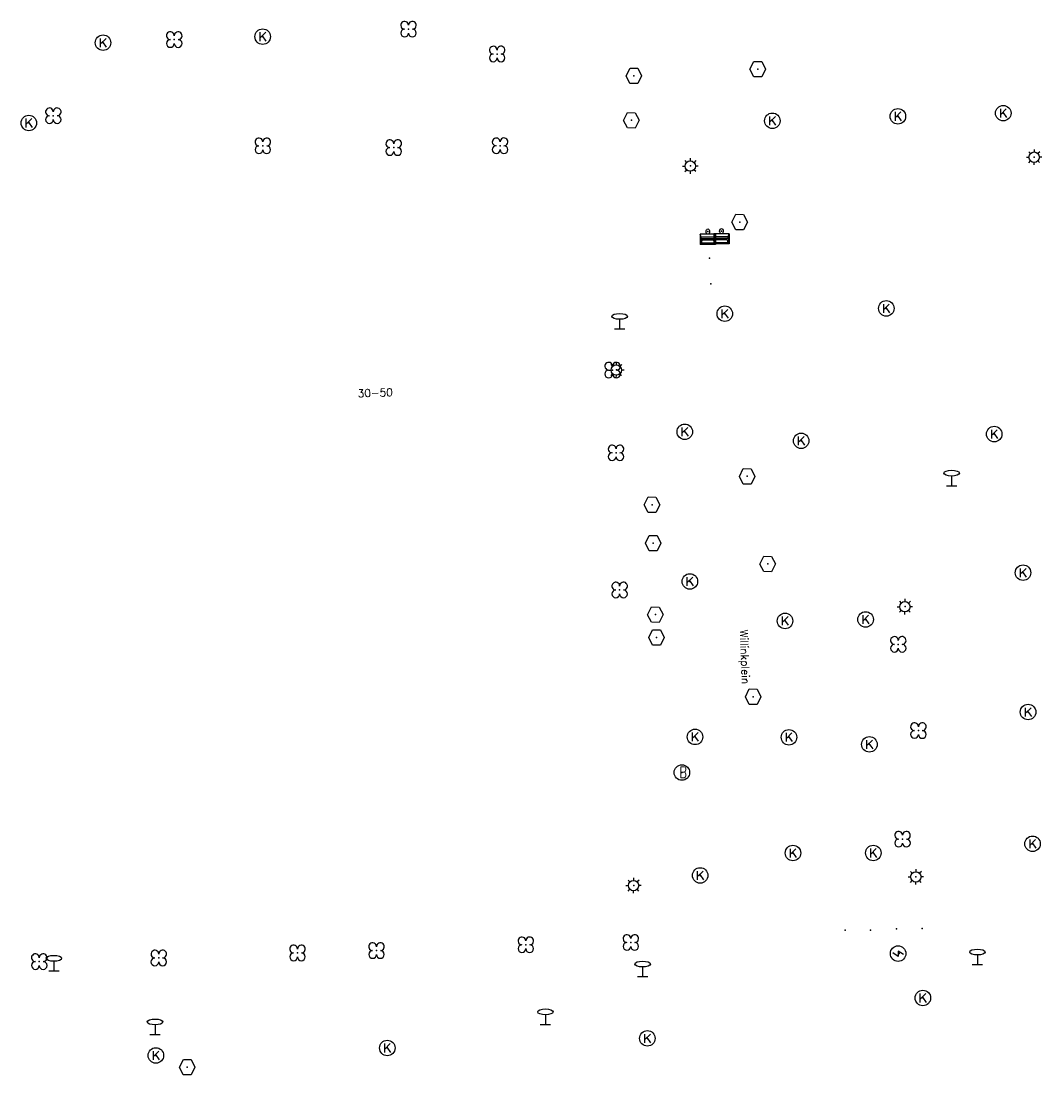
# Model space of a CAD drawing. Header units: metres. Extents: x 256352 to 256908, y 533292 to 533854.
# Tile 33 of 48: x 256563 to 256629, y 533712 to 533779. Entities that reach past the tile are written whole.
import ezdxf

# ---------------------------------------------------------------- set-up
doc = ezdxf.new("R2010")
doc.units = ezdxf.units.M
doc.header["$LTSCALE"] = 0.5
for name, color, linetype in [('Punt - Bak', 6, 'Continuous'), ('Punt - Kast', 7, 'Continuous'), ('Punt - Paal', 7, 'Continuous'), ('Punt - Put', 8, 'Continuous'), ('Punt - Vegetatieobject', 7, 'Continuous'), ('Tekst - Openbare Ruimte Label', 7, 'Continuous'), ('Tekst - Pand Nummeraanduiding', 7, 'Continuous')]:
    doc.layers.add(name, color=color, linetype=linetype)
doc.layers.add('Punt - vegetatieobject_punt', color=10, linetype='Continuous', lineweight=25)
doc.styles.get("Standard").update_dxf_attribs({"font": 'txt.shx'})

# ---------------------------------------------------------------- blocks, each defined once
blk = doc.blocks.new('BOOM')
at = {"linetype": 'Continuous'}
for centre, radius, start, end in [((-0.424999, 0.425), 0.424, 359.8648684, 269.9998649), ((0.424999, 0.425), 0.426, 270.0001345, 180.1344972), ((0.425, -0.425), 0.426, 180, 90), ((-0.425, -0.424999), 0.424, 90.1351316, 359.9998649)]:
    blk.add_arc(centre, radius, start, end, dxfattribs=at)
blk = doc.blocks.new('Kolk')
at = {"linetype": 'Continuous'}
for p, q in [((-0.131779, -0.225094), (-0.131779, 0.223554)), ((-0.131779, -0.061917), (0.155792, 0.223554)), ((-0.023655, 0.045417), (0.167783, -0.225094))]:
    blk.add_line(p, q, dxfattribs=at)
blk.add_circle((0, 0), 0.4, dxfattribs=at)
blk = doc.blocks.new('Inspectie_Rioolput')
at = {"linetype": 'Continuous'}
blk.add_lwpolyline([(-0.908, -0.012), (-0.457, 0.793), (0.455, 0.772), (0.898, -0.004), (0.455, -0.79), (-0.463, -0.787), (-0.908, -0.012)], dxfattribs=at)
blk = doc.blocks.new('Verkeersbord')
at = {"linetype": 'Continuous'}
for p, q in [((-0.004, 1.246), (-0.004, -0.004)), ((-0.253, -0.003), (0.247, -0.003))]:
    blk.add_line(p, q, dxfattribs=at)
blk.add_circle((-0.004, 1.621), 0.375, dxfattribs=at)
blk = doc.blocks.new('LICHTMAST')
at = {"linetype": 'Continuous'}
for p, q in [((-0.435, 0.407), (-0.293, 0.265)), ((-0.01, 0.586), (-0.01, 0.38)), ((0.419, 0.409), (0.275, 0.263)), ((-0.609, -0.015), (-0.412, -0.014)), ((-0.434, -0.44), (-0.29, -0.296)), ((-0.007, -0.602), (-0.005, -0.416)), ((0.406, -0.431), (0.274, -0.298)), ((0.589, -0.015), (0.389, -0.015))]:
    blk.add_line(p, q, dxfattribs=at)
blk.add_circle((-0.01, -0.015), 0.4, dxfattribs=at)
blk = doc.blocks.new('Afvalbak')
at = {"linetype": 'Continuous'}
for p, q in [((0.4, -0.091), (-0.4, -0.091)), ((-0.34, -0.195), (-0.4, -0.091)), ((-0.34, -0.252), (-0.4, -0.441)), ((0.34, -0.195), (-0.34, -0.195)), ((-0.34, -0.252), (-0.34, -0.195)), ((0.34, -0.252), (-0.34, -0.252)), ((-0.302, -0.297), (-0.333, -0.397)), ((0.302, -0.297), (-0.302, -0.297)), ((0.302, -0.297), (0.333, -0.397)), ((0.34, -0.195), (0.4, -0.091)), ((0.34, -0.252), (0.34, -0.195)), ((0.34, -0.252), (0.4, -0.441)), ((0.4, -0.441), (-0.4, -0.441)), ((0.333, -0.397), (-0.333, -0.397))]:
    blk.add_line(p, q, dxfattribs=at)
for p, q in [((-0.4, -0.091), (-0.4, -0.441)), ((0.4, -0.091), (0.4, -0.441))]:
    blk.add_line(p, q)
blk.add_circle((0, 0), 0.0908, dxfattribs=at)
blk = doc.blocks.new('Brandkraan_Put')
at = {"linetype": 'Continuous'}
blk.add_circle((0, 0), 0.7, dxfattribs=at)
at = {"linetype": 'Continuous', "width": 0.75}
blk.add_text('B', height=1, dxfattribs=at).set_placement((-0.226, -0.48))
blk = doc.blocks.new('SCHAKELKAST')
at = {"linetype": 'Continuous'}
for p, q in [((-0.069, -0.271), (-0.546, 0.046)), ((-0.069, 0.192), (-0.069, -0.271)), ((0.395, -0.112), (-0.066, 0.195))]:
    blk.add_line(p, q, dxfattribs=at)
blk.add_circle((-0.081, -0.017), 0.7, dxfattribs=at)

msp = doc.modelspace()

# ---------------------------------------------------------------- linework, layer by layer
at = {"layer": 'Punt - Bak'}
for p in [(256607.654, 533765.911), (256608.534, 533765.941), (256607.761, 533764.192), (256607.856, 533762.551), (256616.508, 533720.884), (256618.154, 533720.901), (256619.825, 533720.973), (256621.473, 533721.006)]:
    msp.add_point(p, dxfattribs=at)
at = {"layer": 'Punt - Kast'}
msp.add_point((256619.981, 533719.395), dxfattribs=at)
at = {"layer": 'Punt - Paal'}
for p in [(256628.703, 533770.716), (256606.537, 533770.143), (256601.979, 533759.637), (256601.764, 533757), (256623.378, 533749.535), (256620.369, 533741.745), (256621.075, 533724.334), (256602.877, 533723.778), (256625.044, 533718.673), (256565.507, 533718.266), (256603.459, 533717.898), (256597.197, 533714.815), (256572.03, 533714.166)]:
    msp.add_point(p, dxfattribs=at)
at = {"layer": 'Punt - Put'}
for p in [(256578.961, 533778.473), (256568.672, 533778.084), (256610.877, 533776.379), (256602.894, 533775.947), (256602.727, 533773.085), (256611.816, 533773.051), (256619.91, 533773.338), (256626.702, 533773.542), (256563.887, 533772.909), (256609.711, 533766.523), (256619.162, 533760.96), (256608.751, 533760.618), (256606.171, 533753.01), (256626.12, 533752.861), (256613.674, 533752.427), (256610.198, 533750.14), (256604.064, 533748.307), (256604.139, 533745.835), (256611.517, 533744.493), (256627.975, 533743.929), (256606.5, 533743.365), (256604.277, 533741.227), (256612.634, 533740.821), (256617.827, 533740.914), (256604.348, 533739.752), (256610.58, 533735.939), (256628.302, 533734.95), (256606.834, 533733.346), (256612.887, 533733.322), (256618.074, 533732.866), (256605.986, 533731.05), (256628.591, 533726.457), (256613.146, 533725.864), (256618.325, 533725.866), (256607.163, 533724.419), (256621.52, 533716.521), (256603.761, 533713.917), (256586.994, 533713.299), (256572.078, 533712.817), (256574.101, 533712.062)]:
    msp.add_point(p, dxfattribs=at)
at = {"layer": 'Punt - Vegetatieobject'}
for p in [(256588.361, 533778.957), (256573.263, 533778.284), (256594.075, 533777.354), (256565.466, 533773.379), (256578.971, 533771.436), (256587.409, 533771.325), (256594.264, 533771.443), (256601.518, 533756.986), (256601.739, 533751.655), (256601.974, 533742.815), (256619.935, 533739.311), (256621.23, 533733.755), (256620.211, 533726.756), (256602.692, 533720.098), (256581.207, 533719.424), (256586.298, 533719.577), (256595.923, 533719.95), (256564.561, 533718.865), (256572.261, 533719.1)]:
    msp.add_point(p, dxfattribs=at)
at = {"layer": 'Punt - vegetatieobject_punt'}
for p in [(256588.361, 533778.957), (256573.263, 533778.284), (256594.075, 533777.354), (256565.466, 533773.379), (256578.971, 533771.436), (256587.409, 533771.325), (256594.264, 533771.443), (256601.518, 533756.986), (256601.739, 533751.655), (256601.974, 533742.815), (256619.935, 533739.311), (256621.23, 533733.755), (256620.211, 533726.756), (256602.692, 533720.098), (256581.207, 533719.424), (256586.298, 533719.577), (256595.923, 533719.95), (256564.561, 533718.865), (256572.261, 533719.1)]:
    msp.add_point(p, dxfattribs=at)

# ---------------------------------------------------------------- block references
at = {"layer": 'Punt - Bak', "xscale": 1.25000000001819, "yscale": 1.881467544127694}
for p in [(256607.654, 533765.911), (256608.534, 533765.941)]:
    msp.add_blockref('Afvalbak', p, dxfattribs=at)
at = {"layer": 'Punt - Kast', "xscale": 0.714285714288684, "yscale": 0.714285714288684}
msp.add_blockref('SCHAKELKAST', (256619.981, 533719.395), dxfattribs=at)
at = {"layer": 'Punt - Paal'}
for name, p, xscale, yscale in [('LICHTMAST', (256628.703, 533770.716), 0.8347245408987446, 0.8417508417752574), ('LICHTMAST', (256606.537, 533770.143), 0.8347245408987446, 0.8417508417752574), ('Verkeersbord', (256601.979, 533759.637), 1.333333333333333, 0.5), ('LICHTMAST', (256601.764, 533757), 0.8347245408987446, 0.8417508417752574), ('Verkeersbord', (256623.378, 533749.535), 1.333333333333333, 0.5), ('LICHTMAST', (256620.369, 533741.745), 0.8347245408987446, 0.8417508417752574), ('LICHTMAST', (256621.075, 533724.334), 0.8347245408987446, 0.8417508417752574), ('LICHTMAST', (256602.877, 533723.778), 0.8347245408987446, 0.8417508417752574), ('Verkeersbord', (256625.044, 533718.673), 1.333333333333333, 0.5), ('Verkeersbord', (256565.507, 533718.266), 1.333333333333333, 0.5), ('Verkeersbord', (256603.459, 533717.898), 1.333333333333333, 0.5), ('Verkeersbord', (256597.197, 533714.815), 1.333333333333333, 0.5), ('Verkeersbord', (256572.03, 533714.166), 1.333333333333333, 0.5)]:
    msp.add_blockref(name, p, dxfattribs=dict(at, xscale=xscale, yscale=yscale))
at = {"layer": 'Punt - Put'}
for name, p, xscale, yscale in [('Kolk', (256568.672, 533778.084), 1.25000000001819, 1.25000000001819), ('Kolk', (256578.961, 533778.473), 1.25000000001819, 1.25000000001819), ('Inspectie_Rioolput', (256602.894, 533775.947), 0.5537098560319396, 0.6317119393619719), ('Inspectie_Rioolput', (256610.877, 533776.379), 0.5537098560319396, 0.6317119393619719), ('Kolk', (256619.91, 533773.338), 1.25000000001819, 1.25000000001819), ('Kolk', (256626.702, 533773.542), 1.25000000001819, 1.25000000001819), ('Kolk', (256563.887, 533772.909), 1.25000000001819, 1.25000000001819), ('Inspectie_Rioolput', (256602.727, 533773.085), 0.5537098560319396, 0.6317119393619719), ('Kolk', (256611.816, 533773.051), 1.25000000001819, 1.25000000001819), ('Inspectie_Rioolput', (256609.711, 533766.523), 0.5537098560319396, 0.6317119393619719), ('Kolk', (256619.162, 533760.96), 1.25000000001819, 1.25000000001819), ('Kolk', (256608.751, 533760.618), 1.25000000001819, 1.25000000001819), ('Kolk', (256606.171, 533753.01), 1.25000000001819, 1.25000000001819), ('Kolk', (256626.12, 533752.861), 1.25000000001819, 1.25000000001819), ('Kolk', (256613.674, 533752.427), 1.25000000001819, 1.25000000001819), ('Inspectie_Rioolput', (256610.198, 533750.14), 0.5537098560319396, 0.6317119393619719), ('Inspectie_Rioolput', (256604.064, 533748.307), 0.5537098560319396, 0.6317119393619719), ('Inspectie_Rioolput', (256604.139, 533745.835), 0.5537098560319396, 0.6317119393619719), ('Inspectie_Rioolput', (256611.517, 533744.493), 0.5537098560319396, 0.6317119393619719), ('Kolk', (256627.975, 533743.929), 1.25000000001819, 1.25000000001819), ('Kolk', (256606.5, 533743.365), 1.25000000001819, 1.25000000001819), ('Inspectie_Rioolput', (256604.277, 533741.227), 0.5537098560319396, 0.6317119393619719), ('Kolk', (256612.634, 533740.821), 1.25000000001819, 1.25000000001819), ('Kolk', (256617.827, 533740.914), 1.25000000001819, 1.25000000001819), ('Inspectie_Rioolput', (256604.348, 533739.752), 0.5537098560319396, 0.6317119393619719), ('Inspectie_Rioolput', (256610.58, 533735.939), 0.5537098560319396, 0.6317119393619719), ('Kolk', (256628.302, 533734.95), 1.25000000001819, 1.25000000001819), ('Kolk', (256606.834, 533733.346), 1.25000000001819, 1.25000000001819), ('Kolk', (256612.887, 533733.322), 1.25000000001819, 1.25000000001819), ('Kolk', (256618.074, 533732.866), 1.25000000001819, 1.25000000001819), ('Brandkraan_Put', (256605.986, 533731.05), 0.714285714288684, 0.714285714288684), ('Kolk', (256628.591, 533726.457), 1.25000000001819, 1.25000000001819), ('Kolk', (256613.146, 533725.864), 1.25000000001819, 1.25000000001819), ('Kolk', (256618.325, 533725.866), 1.25000000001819, 1.25000000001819), ('Kolk', (256607.163, 533724.419), 1.25000000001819, 1.25000000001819), ('Kolk', (256621.52, 533716.521), 1.25000000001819, 1.25000000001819), ('Kolk', (256603.761, 533713.917), 1.25000000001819, 1.25000000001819), ('Kolk', (256572.078, 533712.817), 1.25000000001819, 1.25000000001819), ('Kolk', (256586.994, 533713.299), 1.25000000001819, 1.25000000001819), ('Inspectie_Rioolput', (256574.101, 533712.062), 0.5537098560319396, 0.6317119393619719)]:
    msp.add_blockref(name, p, dxfattribs=dict(at, xscale=xscale, yscale=yscale))
at = {"layer": 'Punt - Vegetatieobject', "xscale": 0.5882352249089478, "yscale": 0.5875440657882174}
for p in [(256588.361, 533778.957), (256573.263, 533778.284), (256594.075, 533777.354), (256565.466, 533773.379), (256578.971, 533771.436), (256587.409, 533771.325), (256594.264, 533771.443), (256601.518, 533756.986), (256601.739, 533751.655), (256601.974, 533742.815), (256619.935, 533739.311), (256621.23, 533733.755), (256620.211, 533726.756), (256586.298, 533719.577), (256595.923, 533719.95), (256602.692, 533720.098), (256564.561, 533718.865), (256572.261, 533719.1), (256581.207, 533719.424)]:
    msp.add_blockref('BOOM', p, dxfattribs=at)
at = {"layer": 'Punt - vegetatieobject_punt', "xscale": 0.5882352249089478, "yscale": 0.5875440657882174}
for p in [(256588.361, 533778.957), (256573.263, 533778.284), (256594.075, 533777.354), (256565.466, 533773.379), (256578.971, 533771.436), (256587.409, 533771.325), (256594.264, 533771.443), (256601.518, 533756.986), (256601.739, 533751.655), (256601.974, 533742.815), (256619.935, 533739.311), (256621.23, 533733.755), (256620.211, 533726.756), (256586.298, 533719.577), (256595.923, 533719.95), (256602.692, 533720.098), (256564.561, 533718.865), (256572.261, 533719.1), (256581.207, 533719.424)]:
    msp.add_blockref('BOOM', p, dxfattribs=at)

# ---------------------------------------------------------------- texts
at = {"layer": 'Tekst - Openbare Ruimte Label'}
msp.add_text('Willinkplein', height=0.5, rotation=272.2, dxfattribs=at).set_placement((256609.726, 533740.252))
at = {"layer": 'Tekst - Pand Nummeraanduiding'}
msp.add_text('30-50', height=0.5, rotation=2, dxfattribs=at).set_placement((256585.091, 533755.231))

doc.saveas('drawing.dxf')
